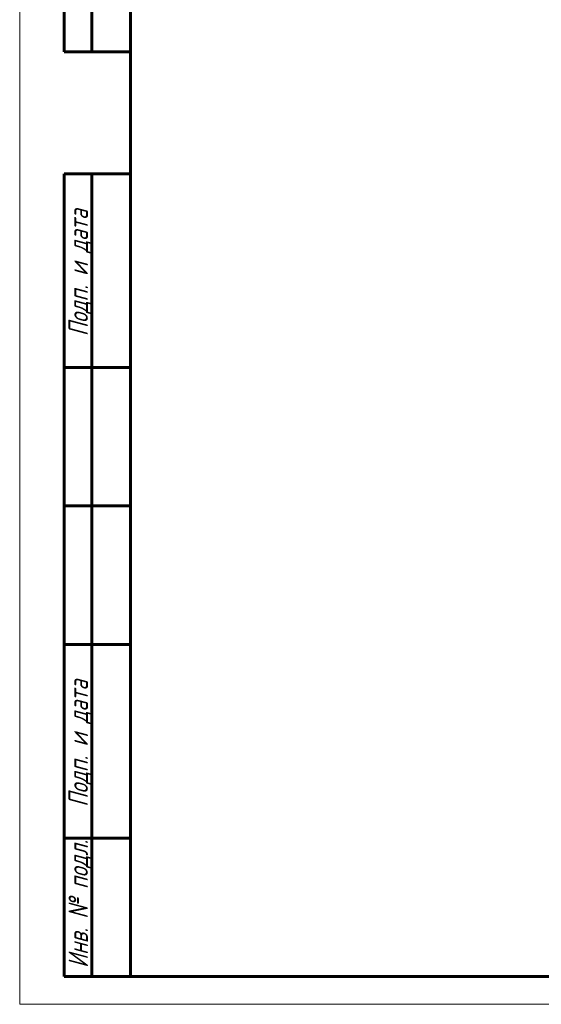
# Model space of a CAD drawing. Header units: millimetres. Extents: x 0 to 841, y 0 to 594.
# Tile 1 of 26: x 0 to 94, y 0 to 178. Entities that reach past the tile are written whole.
import ezdxf

# ---------------------------------------------------------------- set-up
doc = ezdxf.new("R2010")
doc.units = ezdxf.units.MM
doc.linetypes.add('K5LT_BASIC', pattern=[0])
doc.linetypes.add('K5LT_THIN', pattern=[0])
doc.styles.add('KTEXTSTYLE', font='txt', dxfattribs={"width": 0.96, "height": 5})

# ---------------------------------------------------------------- blocks, each defined once
blk = doc.blocks.new('U111')
at = {"color": 7, "linetype": 'K5LT_THIN', "lineweight": 18}
for p, q in [((0, 0), (0, 594)), ((841, 0), (0, 0))]:
    blk.add_line(p, q, dxfattribs=at)
at = {"color": 150, "linetype": 'K5LT_BASIC', "lineweight": 60, "true_color": 0x0080ff}
for p, q in [((20, 5), (20, 589)), ((8, 172), (8, 292)), ((13, 172), (13, 292)), ((20, 172), (8, 172)), ((8, 5), (8, 150)), ((20, 150), (8, 150)), ((13, 5), (13, 150)), ((20, 115), (8, 115)), ((20, 90), (8, 90)), ((20, 65), (8, 65)), ((20, 30), (8, 30)), ((20, 5), (8, 5)), ((836, 5), (20, 5))]:
    blk.add_line(p, q, dxfattribs=at)
at = {"color": 7, "char_height": 3.5, "attachment_point": 1, "rotation": 90, "style": 'KTEXTSTYLE'}
for s, insert in [('\\fArial|b0|c204|p34;\\H5.0;\\W1.000;\\Q15;\\fGOST Type AU|b0|i0|c204|p34;\\Q15;\\W0.960;\\H3.50;Подп. и дата', (8.82, 120.66)), ('\\fArial|b0|c204|p34;\\H5.0;\\W1.000;\\Q15;\\fGOST Type AU|b0|i0|c204|p34;\\Q15;\\W0.960;\\H3.50;Подп. и дата', (8.82, 35.66)), ('\\fArial|b0|c204|p34;\\H5.0;\\W1.000;\\Q15;\\fGOST Type AU|b0|i0|c204|p34;\\Q15;\\W0.960;\\H3.50;Инв. № подл.', (8.82, 6.57))]:
    blk.add_mtext(s, dxfattribs=dict(at, insert=insert))

msp = doc.modelspace()

# ---------------------------------------------------------------- block references
msp.add_blockref('U111', (0, 0))

doc.saveas('drawing.dxf')
